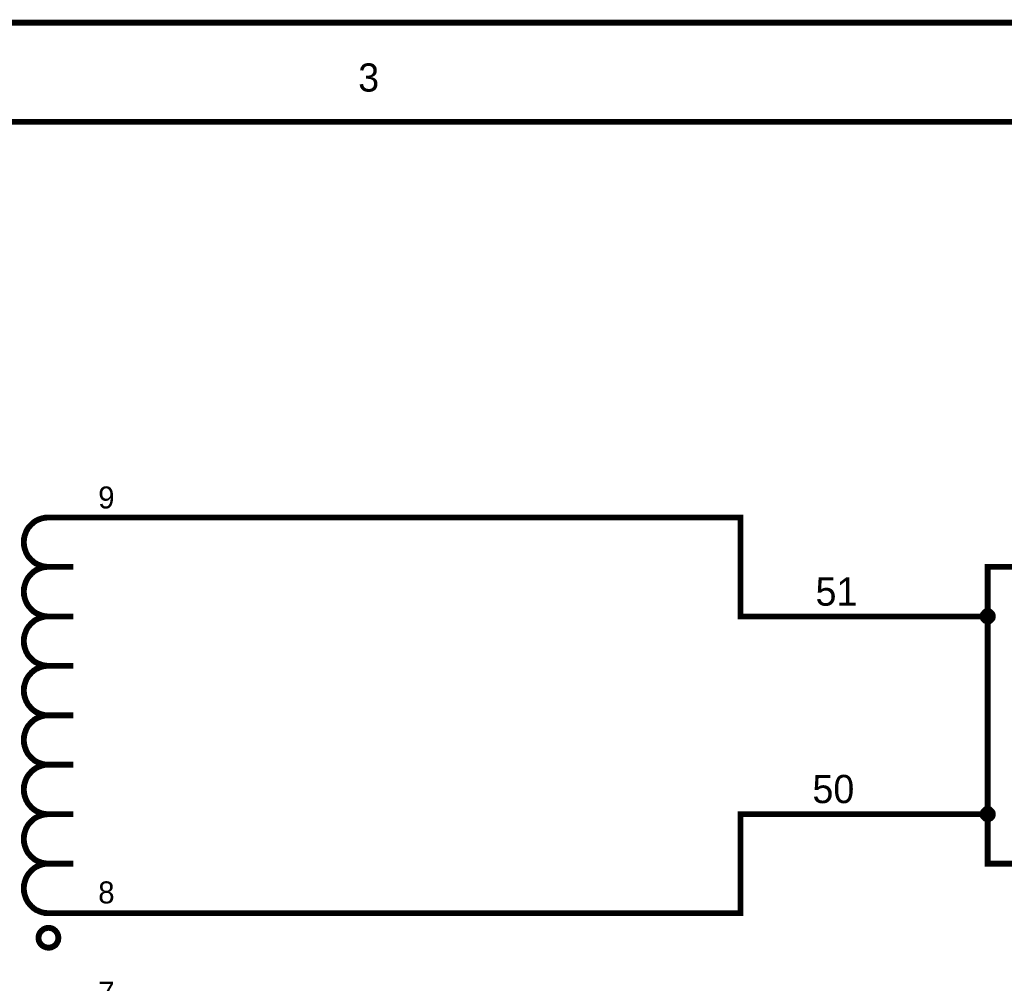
# Model space of a CAD drawing. Extents: x 0 to 17, y 0 to 11.
# Tile 47 of 49: x 6.3 to 8.3, y 9.1 to 11. Entities that reach past the tile are written whole.
import ezdxf

# ---------------------------------------------------------------- set-up
doc = ezdxf.new("R2010")
doc.units = 0
doc.layers.add('SHEET', color=255, linetype='CONTINUOUS')

msp = doc.modelspace()

# ---------------------------------------------------------------- linework, layer by layer
at = {"layer": 'SHEET'}
for points, const_width in [([(0.0008, 11), (17, 11), (17, 0), (0.0008, 0), (0.0008, 11)], 0.0118), ([(0.0008, 11), (0.0008, 0), (17, 0), (17, 11), (0.0008, 11), (0.0008, 11)], 0.0039), ([(0.2004, 10.7996), (16.8004, 10.7996), (16.8004, 0.1996), (0.2004, 0.1996), (0.2004, 10.7996)], 0.0118), ([(0.2004, 10.7996), (0.2004, 0.1996), (16.8004, 0.1996), (16.8004, 10.7996), (0.2004, 10.7996), (0.2004, 10.7996)], 0.0039), ([(8.3, 9.8998), (8.9004, 9.8998), (8.9503, 9.8872), (8.9875, 9.8499), (9.0002, 9.7996), (9.0002, 9.6749), (9.0251, 9.6333), (9.075, 9.5997), (9.0251, 9.5664), (9.0002, 9.5248), (9.0002, 9.3997), (8.9875, 9.3498), (8.9503, 9.3121), (8.9004, 9.2999), (8.3, 9.2999), (8.3, 9.8998)], 0.0118), ([(8.3, 9.8998), (8.9004, 9.8998), (8.9503, 9.8872), (8.9875, 9.8499), (9.0002, 9.7996), (9.0002, 9.6749), (9.0251, 9.6333), (9.075, 9.5997), (9.0251, 9.5664), (9.0002, 9.5248), (9.0002, 9.3997), (8.9875, 9.3498), (8.9503, 9.3121), (8.9004, 9.2999), (8.3, 9.2999), (8.3, 9.8998)], 0.0039)]:
    msp.add_lwpolyline(points, close=True, dxfattribs=dict(at, const_width=const_width))
for points, const_width in [([(6.4003, 9.9996), (6.3976, 9.9996), (6.3952, 9.9992), (6.3928, 9.9992), (6.39, 9.9985), (6.3877, 9.9981), (6.3853, 9.9973), (6.3833, 9.9965), (6.3809, 9.9957), (6.3786, 9.9949), (6.3766, 9.9937), (6.3742, 9.9925), (6.3722, 9.9913), (6.3702, 9.9897), (6.3687, 9.9882), (6.3667, 9.9866), (6.3651, 9.985), (6.3635, 9.9834), (6.3619, 9.9814), (6.3603, 9.9798), (6.3588, 9.9779), (6.3576, 9.9759), (6.3564, 9.9735), (6.3552, 9.9715), (6.3544, 9.9691), (6.3536, 9.9668), (6.3528, 9.9648), (6.352, 9.9624), (6.3516, 9.96), (6.3508, 9.9573), (6.3508, 9.9549), (6.3504, 9.9525), (6.3504, 9.9497)], 0.0118), ([(6.4003, 9.9996), (6.6003, 9.9996)], 0.0118), ([(6.6003, 9.9996), (7.8002, 9.9996), (7.8002, 9.7996), (8.3, 9.7996)], 0.0118), ([(6.3504, 9.9497), (6.3504, 9.947), (6.3508, 9.9446), (6.3508, 9.9422), (6.3516, 9.9394), (6.352, 9.9371), (6.3528, 9.9347), (6.3536, 9.9327), (6.3544, 9.9303), (6.3552, 9.928), (6.3564, 9.926), (6.3576, 9.9236), (6.3588, 9.9216), (6.3603, 9.9196), (6.3619, 9.9181), (6.3635, 9.9161), (6.3651, 9.9145), (6.3667, 9.9129), (6.3687, 9.9113), (6.3702, 9.9097), (6.3722, 9.9082), (6.3742, 9.907), (6.3766, 9.9058), (6.3786, 9.9046), (6.3809, 9.9038), (6.3833, 9.903), (6.3853, 9.9022), (6.3877, 9.9014), (6.39, 9.901), (6.3928, 9.9002), (6.3952, 9.9002), (6.3976, 9.8998), (6.4003, 9.8998)], 0.0118), ([(6.4003, 9.8998), (6.3976, 9.8998), (6.3952, 9.8994), (6.3928, 9.8994), (6.39, 9.8987), (6.3877, 9.8983), (6.3853, 9.8975), (6.3833, 9.8967), (6.3809, 9.8959), (6.3786, 9.8947), (6.3766, 9.8939), (6.3742, 9.8927), (6.3722, 9.8911), (6.3702, 9.8899), (6.3687, 9.8884), (6.3667, 9.8868), (6.3651, 9.8852), (6.3635, 9.8832), (6.3619, 9.8816), (6.3603, 9.8796), (6.3588, 9.8777), (6.3576, 9.8757), (6.3564, 9.8737), (6.3552, 9.8713), (6.3544, 9.8693), (6.3536, 9.867), (6.3528, 9.8646), (6.352, 9.8622), (6.3516, 9.8598), (6.3508, 9.8575), (6.3508, 9.8551), (6.3504, 9.8523), (6.3504, 9.8499)], 0.0118), ([(6.4502, 9.8998), (6.4003, 9.8998)], 0.0118), ([(6.3504, 9.8499), (6.3504, 9.8472), (6.3508, 9.8448), (6.3508, 9.8424), (6.3516, 9.8396), (6.352, 9.8373), (6.3528, 9.8349), (6.3536, 9.8325), (6.3544, 9.8305), (6.3552, 9.8282), (6.3564, 9.8262), (6.3576, 9.8238), (6.3588, 9.8218), (6.3603, 9.8198), (6.3619, 9.8179), (6.3635, 9.8163), (6.3651, 9.8143), (6.3667, 9.8127), (6.3687, 9.8111), (6.3702, 9.8095), (6.3722, 9.8084), (6.3742, 9.8068), (6.3766, 9.8056), (6.3786, 9.8048), (6.3809, 9.8036), (6.3833, 9.8028), (6.3853, 9.802), (6.3877, 9.8012), (6.39, 9.8008), (6.3928, 9.8), (6.3952, 9.8), (6.3976, 9.7996), (6.4003, 9.7996)], 0.0118), ([(6.4003, 9.7996), (6.3976, 9.7996), (6.3952, 9.7993), (6.3928, 9.7993), (6.39, 9.7985), (6.3877, 9.7981), (6.3853, 9.7973), (6.3833, 9.7965), (6.3809, 9.7957), (6.3786, 9.7949), (6.3766, 9.7937), (6.3742, 9.7925), (6.3722, 9.7913), (6.3702, 9.7897), (6.3687, 9.7882), (6.3667, 9.7866), (6.3651, 9.785), (6.3635, 9.7834), (6.3619, 9.7814), (6.3603, 9.7798), (6.3588, 9.7779), (6.3576, 9.7759), (6.3564, 9.7735), (6.3552, 9.7715), (6.3544, 9.7692), (6.3536, 9.7668), (6.3528, 9.7648), (6.352, 9.7624), (6.3516, 9.76), (6.3508, 9.7573), (6.3508, 9.7549), (6.3504, 9.7525), (6.3504, 9.7497)], 0.0118), ([(6.4502, 9.7996), (6.4003, 9.7996)], 0.0118), ([(8.2901, 9.7996), (8.2901, 9.8), (8.2901, 9.8008), (8.2901, 9.8012), (8.2905, 9.8016), (8.2905, 9.802), (8.2905, 9.8028), (8.2909, 9.8032), (8.2909, 9.8036), (8.2913, 9.804), (8.2913, 9.8044), (8.2917, 9.8048), (8.2917, 9.8052), (8.2921, 9.8056), (8.2925, 9.806), (8.2929, 9.8064), (8.2933, 9.8068), (8.2937, 9.8072), (8.2937, 9.8076), (8.2941, 9.808), (8.2945, 9.808), (8.2949, 9.8084), (8.2953, 9.8088), (8.2961, 9.8088), (8.2964, 9.8092), (8.2968, 9.8092), (8.2972, 9.8095), (8.2976, 9.8095), (8.298, 9.8095), (8.2984, 9.8099), (8.2992, 9.8099), (8.2996, 9.8099), (8.3, 9.8099)], 0.0118), ([(8.3, 9.7897), (8.2996, 9.7897), (8.2992, 9.7897), (8.2984, 9.7897), (8.298, 9.7897), (8.2976, 9.7901), (8.2972, 9.7901), (8.2968, 9.7901), (8.2964, 9.7905), (8.2961, 9.7905), (8.2953, 9.7909), (8.2949, 9.7913), (8.2945, 9.7913), (8.2941, 9.7917), (8.2937, 9.7921), (8.2937, 9.7921), (8.2933, 9.7925), (8.2929, 9.7929), (8.2925, 9.7933), (8.2921, 9.7937), (8.2917, 9.7941), (8.2917, 9.7945), (8.2913, 9.7949), (8.2913, 9.7953), (8.2909, 9.7957), (8.2909, 9.7961), (8.2905, 9.7965), (8.2905, 9.7973), (8.2905, 9.7977), (8.2901, 9.7981), (8.2901, 9.7985), (8.2901, 9.7993), (8.2901, 9.7996)], 0.0118), ([(8.2901, 9.7996), (8.2901, 9.7996)], 0.0118), ([(8.2901, 9.7996), (8.2901, 9.8), (8.2901, 9.8008), (8.2901, 9.8012), (8.2905, 9.8016), (8.2905, 9.802), (8.2905, 9.8028), (8.2909, 9.8032), (8.2909, 9.8036), (8.2913, 9.804), (8.2913, 9.8044), (8.2917, 9.8048), (8.2917, 9.8052), (8.2921, 9.8056), (8.2925, 9.806), (8.2929, 9.8064), (8.2933, 9.8068), (8.2937, 9.8072), (8.2937, 9.8076), (8.2941, 9.808), (8.2945, 9.808), (8.2949, 9.8084), (8.2953, 9.8088), (8.2961, 9.8088), (8.2964, 9.8092), (8.2968, 9.8092), (8.2972, 9.8095), (8.2976, 9.8095), (8.298, 9.8095), (8.2984, 9.8099), (8.2992, 9.8099), (8.2996, 9.8099), (8.3, 9.8099)], 0.0039), ([(8.3, 9.7897), (8.2996, 9.7897), (8.2992, 9.7897), (8.2984, 9.7897), (8.298, 9.7897), (8.2976, 9.7901), (8.2972, 9.7901), (8.2968, 9.7901), (8.2964, 9.7905), (8.2961, 9.7905), (8.2953, 9.7909), (8.2949, 9.7913), (8.2945, 9.7913), (8.2941, 9.7917), (8.2937, 9.7921), (8.2937, 9.7921), (8.2933, 9.7925), (8.2929, 9.7929), (8.2925, 9.7933), (8.2921, 9.7937), (8.2917, 9.7941), (8.2917, 9.7945), (8.2913, 9.7949), (8.2913, 9.7953), (8.2909, 9.7957), (8.2909, 9.7961), (8.2905, 9.7965), (8.2905, 9.7973), (8.2905, 9.7977), (8.2901, 9.7981), (8.2901, 9.7985), (8.2901, 9.7993), (8.2901, 9.7996)], 0.0039), ([(8.2901, 9.7996), (8.2901, 9.7996)], 0.0039), ([(8.3, 9.8099), (8.3, 9.8099)], 0.0118), ([(8.3, 9.8099), (8.3004, 9.8099), (8.3012, 9.8099), (8.3016, 9.8099), (8.302, 9.8095), (8.3024, 9.8095), (8.3032, 9.8095), (8.3036, 9.8092), (8.304, 9.8092), (8.3044, 9.8088), (8.3048, 9.8088), (8.3052, 9.8084), (8.3056, 9.808), (8.306, 9.808), (8.3064, 9.8076), (8.3067, 9.8072), (8.3071, 9.8068), (8.3075, 9.8064), (8.3079, 9.806), (8.3083, 9.8056), (8.3083, 9.8052), (8.3087, 9.8048), (8.3091, 9.8044), (8.3091, 9.804), (8.3095, 9.8036), (8.3095, 9.8032), (8.3099, 9.8028), (8.3099, 9.802), (8.3099, 9.8016), (8.3103, 9.8012), (8.3103, 9.8008), (8.3103, 9.8), (8.3103, 9.7996)], 0.0118), ([(8.3103, 9.7996), (8.3103, 9.7993), (8.3103, 9.7985), (8.3103, 9.7981), (8.3099, 9.7977), (8.3099, 9.7973), (8.3099, 9.7965), (8.3095, 9.7961), (8.3095, 9.7957), (8.3091, 9.7953), (8.3091, 9.7949), (8.3087, 9.7945), (8.3083, 9.7941), (8.3083, 9.7937), (8.3079, 9.7933), (8.3075, 9.7929), (8.3071, 9.7925), (8.3067, 9.7921), (8.3064, 9.7921), (8.306, 9.7917), (8.3056, 9.7913), (8.3052, 9.7913), (8.3048, 9.7909), (8.3044, 9.7905), (8.304, 9.7905), (8.3036, 9.7901), (8.3032, 9.7901), (8.3024, 9.7901), (8.302, 9.7897), (8.3016, 9.7897), (8.3012, 9.7897), (8.3004, 9.7897), (8.3, 9.7897)], 0.0118), ([(8.3, 9.8099), (8.3, 9.8099)], 0.0039), ([(8.3, 9.8099), (8.3004, 9.8099), (8.3012, 9.8099), (8.3016, 9.8099), (8.302, 9.8095), (8.3024, 9.8095), (8.3032, 9.8095), (8.3036, 9.8092), (8.304, 9.8092), (8.3044, 9.8088), (8.3048, 9.8088), (8.3052, 9.8084), (8.3056, 9.808), (8.306, 9.808), (8.3064, 9.8076), (8.3067, 9.8072), (8.3071, 9.8068), (8.3075, 9.8064), (8.3079, 9.806), (8.3083, 9.8056), (8.3083, 9.8052), (8.3087, 9.8048), (8.3091, 9.8044), (8.3091, 9.804), (8.3095, 9.8036), (8.3095, 9.8032), (8.3099, 9.8028), (8.3099, 9.802), (8.3099, 9.8016), (8.3103, 9.8012), (8.3103, 9.8008), (8.3103, 9.8), (8.3103, 9.7996)], 0.0039), ([(8.3103, 9.7996), (8.3103, 9.7993), (8.3103, 9.7985), (8.3103, 9.7981), (8.3099, 9.7977), (8.3099, 9.7973), (8.3099, 9.7965), (8.3095, 9.7961), (8.3095, 9.7957), (8.3091, 9.7953), (8.3091, 9.7949), (8.3087, 9.7945), (8.3083, 9.7941), (8.3083, 9.7937), (8.3079, 9.7933), (8.3075, 9.7929), (8.3071, 9.7925), (8.3067, 9.7921), (8.3064, 9.7921), (8.306, 9.7917), (8.3056, 9.7913), (8.3052, 9.7913), (8.3048, 9.7909), (8.3044, 9.7905), (8.304, 9.7905), (8.3036, 9.7901), (8.3032, 9.7901), (8.3024, 9.7901), (8.302, 9.7897), (8.3016, 9.7897), (8.3012, 9.7897), (8.3004, 9.7897), (8.3, 9.7897)], 0.0039), ([(8.3103, 9.7996), (8.3103, 9.7996), (8.3103, 9.7996), (8.3103, 9.7996), (8.3103, 9.7996), (8.3103, 9.7996), (8.3103, 9.7996), (8.3103, 9.7996), (8.3103, 9.7996), (8.3103, 9.7996), (8.3103, 9.7996), (8.3103, 9.7996), (8.3103, 9.7996), (8.3103, 9.7996), (8.3103, 9.7996), (8.3103, 9.7996), (8.3103, 9.7996), (8.3103, 9.7996), (8.3103, 9.7996), (8.3103, 9.7996), (8.3103, 9.7996), (8.3103, 9.7996), (8.3103, 9.7996), (8.3103, 9.7996), (8.3103, 9.7996), (8.3103, 9.7996), (8.3103, 9.7996), (8.3103, 9.7996), (8.3103, 9.7996), (8.3103, 9.7996), (8.3103, 9.7996), (8.3103, 9.7996), (8.3103, 9.7996)], 0.0118), ([(8.3103, 9.7996), (8.3103, 9.7996)], 0.0118), ([(8.3103, 9.7996), (8.3103, 9.7996), (8.3103, 9.7996), (8.3103, 9.7996), (8.3103, 9.7996), (8.3103, 9.7996), (8.3103, 9.7996), (8.3103, 9.7996), (8.3103, 9.7996), (8.3103, 9.7996), (8.3103, 9.7996), (8.3103, 9.7996), (8.3103, 9.7996), (8.3103, 9.7996), (8.3103, 9.7996), (8.3103, 9.7996), (8.3103, 9.7996), (8.3103, 9.7996), (8.3103, 9.7996), (8.3103, 9.7996), (8.3103, 9.7996), (8.3103, 9.7996), (8.3103, 9.7996), (8.3103, 9.7996), (8.3103, 9.7996), (8.3103, 9.7996), (8.3103, 9.7996), (8.3103, 9.7996), (8.3103, 9.7996), (8.3103, 9.7996), (8.3103, 9.7996), (8.3103, 9.7996), (8.3103, 9.7996)], 0.0039), ([(8.3103, 9.7996), (8.3103, 9.7996)], 0.0039), ([(6.3504, 9.7497), (6.3504, 9.747), (6.3508, 9.7446), (6.3508, 9.7422), (6.3516, 9.7395), (6.352, 9.7371), (6.3528, 9.7347), (6.3536, 9.7327), (6.3544, 9.7303), (6.3552, 9.728), (6.3564, 9.726), (6.3576, 9.7236), (6.3588, 9.7216), (6.3603, 9.7197), (6.3619, 9.7181), (6.3635, 9.7161), (6.3651, 9.7145), (6.3667, 9.7129), (6.3687, 9.7113), (6.3702, 9.7097), (6.3722, 9.7082), (6.3742, 9.707), (6.3766, 9.7058), (6.3786, 9.7046), (6.3809, 9.7038), (6.3833, 9.703), (6.3853, 9.7022), (6.3877, 9.7014), (6.39, 9.701), (6.3928, 9.7002), (6.3952, 9.7002), (6.3976, 9.6998), (6.4003, 9.6998)], 0.0118), ([(6.4003, 9.6998), (6.3976, 9.6998), (6.3952, 9.6995), (6.3928, 9.6995), (6.39, 9.6987), (6.3877, 9.6983), (6.3853, 9.6975), (6.3833, 9.6967), (6.3809, 9.6959), (6.3786, 9.6947), (6.3766, 9.6939), (6.3742, 9.6927), (6.3722, 9.6911), (6.3702, 9.6899), (6.3687, 9.6884), (6.3667, 9.6868), (6.3651, 9.6852), (6.3635, 9.6832), (6.3619, 9.6816), (6.3603, 9.6797), (6.3588, 9.6777), (6.3576, 9.6757), (6.3564, 9.6737), (6.3552, 9.6713), (6.3544, 9.6694), (6.3536, 9.667), (6.3528, 9.6646), (6.352, 9.6622), (6.3516, 9.6599), (6.3508, 9.6575), (6.3508, 9.6551), (6.3504, 9.6523), (6.3504, 9.6499)], 0.0118), ([(6.4502, 9.6998), (6.4003, 9.6998)], 0.0118), ([(6.3504, 9.6499), (6.3504, 9.6472), (6.3508, 9.6448), (6.3508, 9.6424), (6.3516, 9.6397), (6.352, 9.6373), (6.3528, 9.6349), (6.3536, 9.6325), (6.3544, 9.6305), (6.3552, 9.6282), (6.3564, 9.6262), (6.3576, 9.6238), (6.3588, 9.6218), (6.3603, 9.6199), (6.3619, 9.6179), (6.3635, 9.6163), (6.3651, 9.6143), (6.3667, 9.6127), (6.3687, 9.6111), (6.3702, 9.6096), (6.3722, 9.6084), (6.3742, 9.6068), (6.3766, 9.6056), (6.3786, 9.6048), (6.3809, 9.6036), (6.3833, 9.6028), (6.3853, 9.602), (6.3877, 9.6012), (6.39, 9.6008), (6.3928, 9.6001), (6.3952, 9.6001), (6.3976, 9.5997), (6.4003, 9.5997)], 0.0118), ([(6.4003, 9.5997), (6.3976, 9.5997), (6.3952, 9.5993), (6.3928, 9.5993), (6.39, 9.5985), (6.3877, 9.5981), (6.3853, 9.5973), (6.3833, 9.5965), (6.3809, 9.5957), (6.3786, 9.5949), (6.3766, 9.5937), (6.3742, 9.5925), (6.3722, 9.5913), (6.3702, 9.5898), (6.3687, 9.5882), (6.3667, 9.5866), (6.3651, 9.585), (6.3635, 9.5834), (6.3619, 9.5814), (6.3603, 9.5799), (6.3588, 9.5779), (6.3576, 9.5759), (6.3564, 9.5735), (6.3552, 9.5715), (6.3544, 9.5692), (6.3536, 9.5668), (6.3528, 9.5648), (6.352, 9.5624), (6.3516, 9.5601), (6.3508, 9.5573), (6.3508, 9.5549), (6.3504, 9.5525), (6.3504, 9.5498)], 0.0118), ([(6.4502, 9.5997), (6.4003, 9.5997)], 0.0118), ([(6.3504, 9.5498), (6.3504, 9.547), (6.3508, 9.5446), (6.3508, 9.5422), (6.3516, 9.5395), (6.352, 9.5371), (6.3528, 9.5347), (6.3536, 9.5327), (6.3544, 9.5303), (6.3552, 9.528), (6.3564, 9.526), (6.3576, 9.5236), (6.3588, 9.5216), (6.3603, 9.5197), (6.3619, 9.5181), (6.3635, 9.5161), (6.3651, 9.5145), (6.3667, 9.5129), (6.3687, 9.5113), (6.3702, 9.5098), (6.3722, 9.5082), (6.3742, 9.507), (6.3766, 9.5058), (6.3786, 9.5046), (6.3809, 9.5038), (6.3833, 9.503), (6.3853, 9.5022), (6.3877, 9.5014), (6.39, 9.501), (6.3928, 9.5003), (6.3952, 9.5003), (6.3976, 9.4999), (6.4003, 9.4999)], 0.0118), ([(6.4003, 9.4999), (6.3976, 9.4999), (6.3952, 9.4995), (6.3928, 9.4995), (6.39, 9.4987), (6.3877, 9.4983), (6.3853, 9.4975), (6.3833, 9.4967), (6.3809, 9.4959), (6.3786, 9.4947), (6.3766, 9.4939), (6.3742, 9.4927), (6.3722, 9.4911), (6.3702, 9.49), (6.3687, 9.4884), (6.3667, 9.4868), (6.3651, 9.4852), (6.3635, 9.4832), (6.3619, 9.4816), (6.3603, 9.4797), (6.3588, 9.4777), (6.3576, 9.4757), (6.3564, 9.4737), (6.3552, 9.4713), (6.3544, 9.4694), (6.3536, 9.467), (6.3528, 9.4646), (6.352, 9.4622), (6.3516, 9.4599), (6.3508, 9.4575), (6.3508, 9.4551), (6.3504, 9.4523), (6.3504, 9.45)], 0.0118), ([(6.4502, 9.4999), (6.4003, 9.4999)], 0.0118), ([(6.3504, 9.45), (6.3504, 9.4472), (6.3508, 9.4448), (6.3508, 9.4424), (6.3516, 9.4397), (6.352, 9.4373), (6.3528, 9.4349), (6.3536, 9.4325), (6.3544, 9.4306), (6.3552, 9.4282), (6.3564, 9.4262), (6.3576, 9.4238), (6.3588, 9.4218), (6.3603, 9.4199), (6.3619, 9.4179), (6.3635, 9.4163), (6.3651, 9.4143), (6.3667, 9.4127), (6.3687, 9.4111), (6.3702, 9.4096), (6.3722, 9.4084), (6.3742, 9.4068), (6.3766, 9.4056), (6.3786, 9.4048), (6.3809, 9.4036), (6.3833, 9.4028), (6.3853, 9.402), (6.3877, 9.4012), (6.39, 9.4008), (6.3928, 9.4001), (6.3952, 9.4001), (6.3976, 9.3997), (6.4003, 9.3997)], 0.0118), ([(6.4003, 9.3997), (6.3976, 9.3997), (6.3952, 9.3993), (6.3928, 9.3993), (6.39, 9.3985), (6.3877, 9.3981), (6.3853, 9.3973), (6.3833, 9.3965), (6.3809, 9.3957), (6.3786, 9.3949), (6.3766, 9.3937), (6.3742, 9.3925), (6.3722, 9.3913), (6.3702, 9.3898), (6.3687, 9.3882), (6.3667, 9.3866), (6.3651, 9.385), (6.3635, 9.3834), (6.3619, 9.3814), (6.3603, 9.3799), (6.3588, 9.3779), (6.3576, 9.3759), (6.3564, 9.3735), (6.3552, 9.3715), (6.3544, 9.3692), (6.3536, 9.3668), (6.3528, 9.3648), (6.352, 9.3624), (6.3516, 9.3601), (6.3508, 9.3573), (6.3508, 9.3549), (6.3504, 9.3525), (6.3504, 9.3498)], 0.0118), ([(6.4502, 9.3997), (6.4003, 9.3997)], 0.0118), ([(6.6003, 9.1997), (7.8002, 9.1997), (7.8002, 9.3997), (8.3, 9.3997)], 0.0118), ([(8.2901, 9.3997), (8.2901, 9.4001), (8.2901, 9.4008), (8.2901, 9.4012), (8.2905, 9.4016), (8.2905, 9.402), (8.2905, 9.4028), (8.2909, 9.4032), (8.2909, 9.4036), (8.2913, 9.404), (8.2913, 9.4044), (8.2917, 9.4048), (8.2917, 9.4052), (8.2921, 9.4056), (8.2925, 9.406), (8.2929, 9.4064), (8.2933, 9.4068), (8.2937, 9.4072), (8.2937, 9.4076), (8.2941, 9.408), (8.2945, 9.408), (8.2949, 9.4084), (8.2953, 9.4088), (8.2961, 9.4088), (8.2964, 9.4092), (8.2968, 9.4092), (8.2972, 9.4096), (8.2976, 9.4096), (8.298, 9.4096), (8.2984, 9.41), (8.2992, 9.41), (8.2996, 9.41), (8.3, 9.41)], 0.0118), ([(8.3, 9.3898), (8.2996, 9.3898), (8.2992, 9.3898), (8.2984, 9.3898), (8.298, 9.3898), (8.2976, 9.3902), (8.2972, 9.3902), (8.2968, 9.3902), (8.2964, 9.3906), (8.2961, 9.3906), (8.2953, 9.3909), (8.2949, 9.3913), (8.2945, 9.3913), (8.2941, 9.3917), (8.2937, 9.3921), (8.2937, 9.3921), (8.2933, 9.3925), (8.2929, 9.3929), (8.2925, 9.3933), (8.2921, 9.3937), (8.2917, 9.3941), (8.2917, 9.3945), (8.2913, 9.3949), (8.2913, 9.3953), (8.2909, 9.3957), (8.2909, 9.3961), (8.2905, 9.3965), (8.2905, 9.3973), (8.2905, 9.3977), (8.2901, 9.3981), (8.2901, 9.3985), (8.2901, 9.3993), (8.2901, 9.3997)], 0.0118), ([(8.2901, 9.3997), (8.2901, 9.3997)], 0.0118), ([(8.2901, 9.3997), (8.2901, 9.4001), (8.2901, 9.4008), (8.2901, 9.4012), (8.2905, 9.4016), (8.2905, 9.402), (8.2905, 9.4028), (8.2909, 9.4032), (8.2909, 9.4036), (8.2913, 9.404), (8.2913, 9.4044), (8.2917, 9.4048), (8.2917, 9.4052), (8.2921, 9.4056), (8.2925, 9.406), (8.2929, 9.4064), (8.2933, 9.4068), (8.2937, 9.4072), (8.2937, 9.4076), (8.2941, 9.408), (8.2945, 9.408), (8.2949, 9.4084), (8.2953, 9.4088), (8.2961, 9.4088), (8.2964, 9.4092), (8.2968, 9.4092), (8.2972, 9.4096), (8.2976, 9.4096), (8.298, 9.4096), (8.2984, 9.41), (8.2992, 9.41), (8.2996, 9.41), (8.3, 9.41)], 0.0039), ([(8.3, 9.3898), (8.2996, 9.3898), (8.2992, 9.3898), (8.2984, 9.3898), (8.298, 9.3898), (8.2976, 9.3902), (8.2972, 9.3902), (8.2968, 9.3902), (8.2964, 9.3906), (8.2961, 9.3906), (8.2953, 9.3909), (8.2949, 9.3913), (8.2945, 9.3913), (8.2941, 9.3917), (8.2937, 9.3921), (8.2937, 9.3921), (8.2933, 9.3925), (8.2929, 9.3929), (8.2925, 9.3933), (8.2921, 9.3937), (8.2917, 9.3941), (8.2917, 9.3945), (8.2913, 9.3949), (8.2913, 9.3953), (8.2909, 9.3957), (8.2909, 9.3961), (8.2905, 9.3965), (8.2905, 9.3973), (8.2905, 9.3977), (8.2901, 9.3981), (8.2901, 9.3985), (8.2901, 9.3993), (8.2901, 9.3997)], 0.0039), ([(8.2901, 9.3997), (8.2901, 9.3997)], 0.0039), ([(8.3, 9.41), (8.3, 9.41)], 0.0118), ([(8.3, 9.41), (8.3004, 9.41), (8.3012, 9.41), (8.3016, 9.41), (8.302, 9.4096), (8.3024, 9.4096), (8.3032, 9.4096), (8.3036, 9.4092), (8.304, 9.4092), (8.3044, 9.4088), (8.3048, 9.4088), (8.3052, 9.4084), (8.3056, 9.408), (8.306, 9.408), (8.3064, 9.4076), (8.3067, 9.4072), (8.3071, 9.4068), (8.3075, 9.4064), (8.3079, 9.406), (8.3083, 9.4056), (8.3083, 9.4052), (8.3087, 9.4048), (8.3091, 9.4044), (8.3091, 9.404), (8.3095, 9.4036), (8.3095, 9.4032), (8.3099, 9.4028), (8.3099, 9.402), (8.3099, 9.4016), (8.3103, 9.4012), (8.3103, 9.4008), (8.3103, 9.4001), (8.3103, 9.3997)], 0.0118), ([(8.3103, 9.3997), (8.3103, 9.3993), (8.3103, 9.3985), (8.3103, 9.3981), (8.3099, 9.3977), (8.3099, 9.3973), (8.3099, 9.3965), (8.3095, 9.3961), (8.3095, 9.3957), (8.3091, 9.3953), (8.3091, 9.3949), (8.3087, 9.3945), (8.3083, 9.3941), (8.3083, 9.3937), (8.3079, 9.3933), (8.3075, 9.3929), (8.3071, 9.3925), (8.3067, 9.3921), (8.3064, 9.3921), (8.306, 9.3917), (8.3056, 9.3913), (8.3052, 9.3913), (8.3048, 9.3909), (8.3044, 9.3906), (8.304, 9.3906), (8.3036, 9.3902), (8.3032, 9.3902), (8.3024, 9.3902), (8.302, 9.3898), (8.3016, 9.3898), (8.3012, 9.3898), (8.3004, 9.3898), (8.3, 9.3898)], 0.0118), ([(8.3, 9.41), (8.3, 9.41)], 0.0039), ([(8.3, 9.41), (8.3004, 9.41), (8.3012, 9.41), (8.3016, 9.41), (8.302, 9.4096), (8.3024, 9.4096), (8.3032, 9.4096), (8.3036, 9.4092), (8.304, 9.4092), (8.3044, 9.4088), (8.3048, 9.4088), (8.3052, 9.4084), (8.3056, 9.408), (8.306, 9.408), (8.3064, 9.4076), (8.3067, 9.4072), (8.3071, 9.4068), (8.3075, 9.4064), (8.3079, 9.406), (8.3083, 9.4056), (8.3083, 9.4052), (8.3087, 9.4048), (8.3091, 9.4044), (8.3091, 9.404), (8.3095, 9.4036), (8.3095, 9.4032), (8.3099, 9.4028), (8.3099, 9.402), (8.3099, 9.4016), (8.3103, 9.4012), (8.3103, 9.4008), (8.3103, 9.4001), (8.3103, 9.3997)], 0.0039), ([(8.3103, 9.3997), (8.3103, 9.3993), (8.3103, 9.3985), (8.3103, 9.3981), (8.3099, 9.3977), (8.3099, 9.3973), (8.3099, 9.3965), (8.3095, 9.3961), (8.3095, 9.3957), (8.3091, 9.3953), (8.3091, 9.3949), (8.3087, 9.3945), (8.3083, 9.3941), (8.3083, 9.3937), (8.3079, 9.3933), (8.3075, 9.3929), (8.3071, 9.3925), (8.3067, 9.3921), (8.3064, 9.3921), (8.306, 9.3917), (8.3056, 9.3913), (8.3052, 9.3913), (8.3048, 9.3909), (8.3044, 9.3906), (8.304, 9.3906), (8.3036, 9.3902), (8.3032, 9.3902), (8.3024, 9.3902), (8.302, 9.3898), (8.3016, 9.3898), (8.3012, 9.3898), (8.3004, 9.3898), (8.3, 9.3898)], 0.0039), ([(8.3103, 9.3997), (8.3103, 9.3997), (8.3103, 9.3997), (8.3103, 9.3997), (8.3103, 9.3997), (8.3103, 9.3997), (8.3103, 9.3997), (8.3103, 9.3997), (8.3103, 9.3997), (8.3103, 9.3997), (8.3103, 9.3997), (8.3103, 9.3997), (8.3103, 9.3997), (8.3103, 9.3997), (8.3103, 9.3997), (8.3103, 9.3997), (8.3103, 9.3997), (8.3103, 9.3997), (8.3103, 9.3997), (8.3103, 9.3997), (8.3103, 9.3997), (8.3103, 9.3997), (8.3103, 9.3997), (8.3103, 9.3997), (8.3103, 9.3997), (8.3103, 9.3997), (8.3103, 9.3997), (8.3103, 9.3997), (8.3103, 9.3997), (8.3103, 9.3997), (8.3103, 9.3997), (8.3103, 9.3997), (8.3103, 9.3997)], 0.0118), ([(8.3103, 9.3997), (8.3103, 9.3997)], 0.0118), ([(8.3103, 9.3997), (8.3103, 9.3997), (8.3103, 9.3997), (8.3103, 9.3997), (8.3103, 9.3997), (8.3103, 9.3997), (8.3103, 9.3997), (8.3103, 9.3997), (8.3103, 9.3997), (8.3103, 9.3997), (8.3103, 9.3997), (8.3103, 9.3997), (8.3103, 9.3997), (8.3103, 9.3997), (8.3103, 9.3997), (8.3103, 9.3997), (8.3103, 9.3997), (8.3103, 9.3997), (8.3103, 9.3997), (8.3103, 9.3997), (8.3103, 9.3997), (8.3103, 9.3997), (8.3103, 9.3997), (8.3103, 9.3997), (8.3103, 9.3997), (8.3103, 9.3997), (8.3103, 9.3997), (8.3103, 9.3997), (8.3103, 9.3997), (8.3103, 9.3997), (8.3103, 9.3997), (8.3103, 9.3997), (8.3103, 9.3997)], 0.0039), ([(8.3103, 9.3997), (8.3103, 9.3997)], 0.0039), ([(6.3504, 9.3498), (6.3504, 9.347), (6.3508, 9.3446), (6.3508, 9.3422), (6.3516, 9.3395), (6.352, 9.3371), (6.3528, 9.3347), (6.3536, 9.3327), (6.3544, 9.3304), (6.3552, 9.328), (6.3564, 9.326), (6.3576, 9.3236), (6.3588, 9.3216), (6.3603, 9.3197), (6.3619, 9.3181), (6.3635, 9.3161), (6.3651, 9.3145), (6.3667, 9.3129), (6.3687, 9.3113), (6.3702, 9.3098), (6.3722, 9.3082), (6.3742, 9.307), (6.3766, 9.3058), (6.3786, 9.3046), (6.3809, 9.3038), (6.3833, 9.303), (6.3853, 9.3022), (6.3877, 9.3014), (6.39, 9.3011), (6.3928, 9.3003), (6.3952, 9.3003), (6.3976, 9.2999), (6.4003, 9.2999)], 0.0118), ([(6.4003, 9.2999), (6.3976, 9.2999), (6.3952, 9.2995), (6.3928, 9.2995), (6.39, 9.2987), (6.3877, 9.2983), (6.3853, 9.2975), (6.3833, 9.2967), (6.3809, 9.2959), (6.3786, 9.2947), (6.3766, 9.2939), (6.3742, 9.2927), (6.3722, 9.2912), (6.3702, 9.29), (6.3687, 9.2884), (6.3667, 9.2868), (6.3651, 9.2852), (6.3635, 9.2832), (6.3619, 9.2816), (6.3603, 9.2797), (6.3588, 9.2777), (6.3576, 9.2757), (6.3564, 9.2737), (6.3552, 9.2713), (6.3544, 9.2694), (6.3536, 9.267), (6.3528, 9.2646), (6.352, 9.2622), (6.3516, 9.2599), (6.3508, 9.2575), (6.3508, 9.2551), (6.3504, 9.2523), (6.3504, 9.25)], 0.0118), ([(6.4502, 9.2999), (6.4003, 9.2999)], 0.0118), ([(6.3504, 9.25), (6.3504, 9.2472), (6.3508, 9.2448), (6.3508, 9.2424), (6.3516, 9.2397), (6.352, 9.2373), (6.3528, 9.2349), (6.3536, 9.2325), (6.3544, 9.2306), (6.3552, 9.2282), (6.3564, 9.2262), (6.3576, 9.2238), (6.3588, 9.2218), (6.3603, 9.2199), (6.3619, 9.2179), (6.3635, 9.2163), (6.3651, 9.2143), (6.3667, 9.2127), (6.3687, 9.2112), (6.3702, 9.2096), (6.3722, 9.2084), (6.3742, 9.2068), (6.3766, 9.2056), (6.3786, 9.2048), (6.3809, 9.2036), (6.3833, 9.2028), (6.3853, 9.202), (6.3877, 9.2013), (6.39, 9.2009), (6.3928, 9.2001), (6.3952, 9.2001), (6.3976, 9.1997), (6.4003, 9.1997)], 0.0118), ([(6.4003, 9.1997), (6.6003, 9.1997)], 0.0118), ([(6.3801, 9.1498), (6.3801, 9.151), (6.3801, 9.1517), (6.3805, 9.1529), (6.3805, 9.1537), (6.3809, 9.1549), (6.3809, 9.1557), (6.3813, 9.1565), (6.3817, 9.1577), (6.3821, 9.1585), (6.3825, 9.1593), (6.3829, 9.1601), (6.3837, 9.1609), (6.3841, 9.1617), (6.3849, 9.1624), (6.3853, 9.1632), (6.3861, 9.164), (6.3869, 9.1648), (6.3877, 9.1652), (6.3885, 9.166), (6.3893, 9.1664), (6.39, 9.1672), (6.3908, 9.1676), (6.3916, 9.168), (6.3924, 9.1684), (6.3936, 9.1688), (6.3944, 9.1692), (6.3952, 9.1692), (6.3964, 9.1696), (6.3972, 9.1696), (6.3984, 9.17), (6.3992, 9.17), (6.4003, 9.17)], 0.0118), ([(6.3801, 9.1498), (6.3801, 9.151), (6.3801, 9.1517), (6.3805, 9.1529), (6.3805, 9.1537), (6.3809, 9.1549), (6.3809, 9.1557), (6.3813, 9.1565), (6.3817, 9.1577), (6.3821, 9.1585), (6.3825, 9.1593), (6.3829, 9.1601), (6.3837, 9.1609), (6.3841, 9.1617), (6.3849, 9.1624), (6.3853, 9.1632), (6.3861, 9.164), (6.3869, 9.1648), (6.3877, 9.1652), (6.3885, 9.166), (6.3893, 9.1664), (6.39, 9.1672), (6.3908, 9.1676), (6.3916, 9.168), (6.3924, 9.1684), (6.3936, 9.1688), (6.3944, 9.1692), (6.3952, 9.1692), (6.3964, 9.1696), (6.3972, 9.1696), (6.3984, 9.17), (6.3992, 9.17), (6.4003, 9.17)], 0.0039), ([(6.4003, 9.17), (6.4003, 9.17)], 0.0118), ([(6.4003, 9.17), (6.4015, 9.17), (6.4023, 9.17), (6.4035, 9.1696), (6.4043, 9.1696), (6.4055, 9.1692), (6.4063, 9.1692), (6.4071, 9.1688), (6.4083, 9.1684), (6.4091, 9.168), (6.4098, 9.1676), (6.4106, 9.1672), (6.4114, 9.1664), (6.4122, 9.166), (6.413, 9.1652), (6.4138, 9.1648), (6.4146, 9.164), (6.415, 9.1632), (6.4158, 9.1624), (6.4162, 9.1617), (6.417, 9.1609), (6.4174, 9.1601), (6.4178, 9.1593), (6.4182, 9.1585), (6.4186, 9.1577), (6.419, 9.1565), (6.4194, 9.1557), (6.4194, 9.1549), (6.4197, 9.1537), (6.4197, 9.1529), (6.4201, 9.1517), (6.4201, 9.151), (6.4201, 9.1498)], 0.0118), ([(6.4003, 9.17), (6.4003, 9.17)], 0.0039), ([(6.4003, 9.17), (6.4015, 9.17), (6.4023, 9.17), (6.4035, 9.1696), (6.4043, 9.1696), (6.4055, 9.1692), (6.4063, 9.1692), (6.4071, 9.1688), (6.4083, 9.1684), (6.4091, 9.168), (6.4098, 9.1676), (6.4106, 9.1672), (6.4114, 9.1664), (6.4122, 9.166), (6.413, 9.1652), (6.4138, 9.1648), (6.4146, 9.164), (6.415, 9.1632), (6.4158, 9.1624), (6.4162, 9.1617), (6.417, 9.1609), (6.4174, 9.1601), (6.4178, 9.1593), (6.4182, 9.1585), (6.4186, 9.1577), (6.419, 9.1565), (6.4194, 9.1557), (6.4194, 9.1549), (6.4197, 9.1537), (6.4197, 9.1529), (6.4201, 9.1517), (6.4201, 9.151), (6.4201, 9.1498)], 0.0039), ([(6.4003, 9.13), (6.3992, 9.13), (6.3984, 9.13), (6.3972, 9.1304), (6.3964, 9.1304), (6.3952, 9.1308), (6.3944, 9.1308), (6.3936, 9.1312), (6.3924, 9.1316), (6.3916, 9.1319), (6.3908, 9.1323), (6.39, 9.1327), (6.3893, 9.1331), (6.3885, 9.1339), (6.3877, 9.1343), (6.3869, 9.1351), (6.3861, 9.1355), (6.3853, 9.1363), (6.3849, 9.1371), (6.3841, 9.1379), (6.3837, 9.1387), (6.3829, 9.1395), (6.3825, 9.1403), (6.3821, 9.1411), (6.3817, 9.1418), (6.3813, 9.143), (6.3809, 9.1438), (6.3809, 9.1446), (6.3805, 9.1458), (6.3805, 9.1466), (6.3801, 9.1478), (6.3801, 9.1486), (6.3801, 9.1498)], 0.0118), ([(6.3801, 9.1498), (6.3801, 9.1498)], 0.0118), ([(6.4003, 9.13), (6.3992, 9.13), (6.3984, 9.13), (6.3972, 9.1304), (6.3964, 9.1304), (6.3952, 9.1308), (6.3944, 9.1308), (6.3936, 9.1312), (6.3924, 9.1316), (6.3916, 9.1319), (6.3908, 9.1323), (6.39, 9.1327), (6.3893, 9.1331), (6.3885, 9.1339), (6.3877, 9.1343), (6.3869, 9.1351), (6.3861, 9.1355), (6.3853, 9.1363), (6.3849, 9.1371), (6.3841, 9.1379), (6.3837, 9.1387), (6.3829, 9.1395), (6.3825, 9.1403), (6.3821, 9.1411), (6.3817, 9.1418), (6.3813, 9.143), (6.3809, 9.1438), (6.3809, 9.1446), (6.3805, 9.1458), (6.3805, 9.1466), (6.3801, 9.1478), (6.3801, 9.1486), (6.3801, 9.1498)], 0.0039), ([(6.3801, 9.1498), (6.3801, 9.1498)], 0.0039), ([(6.4201, 9.1498), (6.4201, 9.1486), (6.4201, 9.1478), (6.4197, 9.1466), (6.4197, 9.1458), (6.4194, 9.1446), (6.4194, 9.1438), (6.419, 9.143), (6.4186, 9.1418), (6.4182, 9.1411), (6.4178, 9.1403), (6.4174, 9.1395), (6.417, 9.1387), (6.4162, 9.1379), (6.4158, 9.1371), (6.415, 9.1363), (6.4146, 9.1355), (6.4138, 9.1351), (6.413, 9.1343), (6.4122, 9.1339), (6.4114, 9.1331), (6.4106, 9.1327), (6.4098, 9.1323), (6.4091, 9.1319), (6.4083, 9.1316), (6.4071, 9.1312), (6.4063, 9.1308), (6.4055, 9.1308), (6.4043, 9.1304), (6.4035, 9.1304), (6.4023, 9.13), (6.4015, 9.13), (6.4003, 9.13)], 0.0118), ([(6.4201, 9.1498), (6.4201, 9.1486), (6.4201, 9.1478), (6.4197, 9.1466), (6.4197, 9.1458), (6.4194, 9.1446), (6.4194, 9.1438), (6.419, 9.143), (6.4186, 9.1418), (6.4182, 9.1411), (6.4178, 9.1403), (6.4174, 9.1395), (6.417, 9.1387), (6.4162, 9.1379), (6.4158, 9.1371), (6.415, 9.1363), (6.4146, 9.1355), (6.4138, 9.1351), (6.413, 9.1343), (6.4122, 9.1339), (6.4114, 9.1331), (6.4106, 9.1327), (6.4098, 9.1323), (6.4091, 9.1319), (6.4083, 9.1316), (6.4071, 9.1312), (6.4063, 9.1308), (6.4055, 9.1308), (6.4043, 9.1304), (6.4035, 9.1304), (6.4023, 9.13), (6.4015, 9.13), (6.4003, 9.13)], 0.0039), ([(6.4201, 9.1498), (6.4201, 9.1498), (6.4201, 9.1498), (6.4201, 9.1498), (6.4201, 9.1498), (6.4201, 9.1498), (6.4201, 9.1498), (6.4201, 9.1498), (6.4201, 9.1498), (6.4201, 9.1498), (6.4201, 9.1498), (6.4201, 9.1498), (6.4201, 9.1498), (6.4201, 9.1498), (6.4201, 9.1498), (6.4201, 9.1498), (6.4201, 9.1498), (6.4201, 9.1498), (6.4201, 9.1498), (6.4201, 9.1498), (6.4201, 9.1498), (6.4201, 9.1498), (6.4201, 9.1498), (6.4201, 9.1498), (6.4201, 9.1498), (6.4201, 9.1498), (6.4201, 9.1498), (6.4201, 9.1498), (6.4201, 9.1498), (6.4201, 9.1498), (6.4201, 9.1498), (6.4201, 9.1498), (6.4201, 9.1498)], 0.0118), ([(6.4201, 9.1498), (6.4201, 9.1498)], 0.0118), ([(6.4201, 9.1498), (6.4201, 9.1498), (6.4201, 9.1498), (6.4201, 9.1498), (6.4201, 9.1498), (6.4201, 9.1498), (6.4201, 9.1498), (6.4201, 9.1498), (6.4201, 9.1498), (6.4201, 9.1498), (6.4201, 9.1498), (6.4201, 9.1498), (6.4201, 9.1498), (6.4201, 9.1498), (6.4201, 9.1498), (6.4201, 9.1498), (6.4201, 9.1498), (6.4201, 9.1498), (6.4201, 9.1498), (6.4201, 9.1498), (6.4201, 9.1498), (6.4201, 9.1498), (6.4201, 9.1498), (6.4201, 9.1498), (6.4201, 9.1498), (6.4201, 9.1498), (6.4201, 9.1498), (6.4201, 9.1498), (6.4201, 9.1498), (6.4201, 9.1498), (6.4201, 9.1498), (6.4201, 9.1498), (6.4201, 9.1498)], 0.0039), ([(6.4201, 9.1498), (6.4201, 9.1498)], 0.0039)]:
    msp.add_lwpolyline(points, dxfattribs=dict(at, const_width=const_width))

# ---------------------------------------------------------------- texts
for s, height, p in [('3', 0.057, (7.0268, 10.8606)), ('9', 0.0444, (6.5009, 10.0179)), ('51', 0.05703, (7.9519, 9.8214)), ('50', 0.05703, (7.9456, 9.4222)), ('8', 0.0444, (6.5009, 9.2195)), ('7', 0.0444, (6.5009, 9.0167))]:
    msp.add_text(s, height=height, dxfattribs=at).set_placement(p)

doc.saveas('drawing.dxf')
